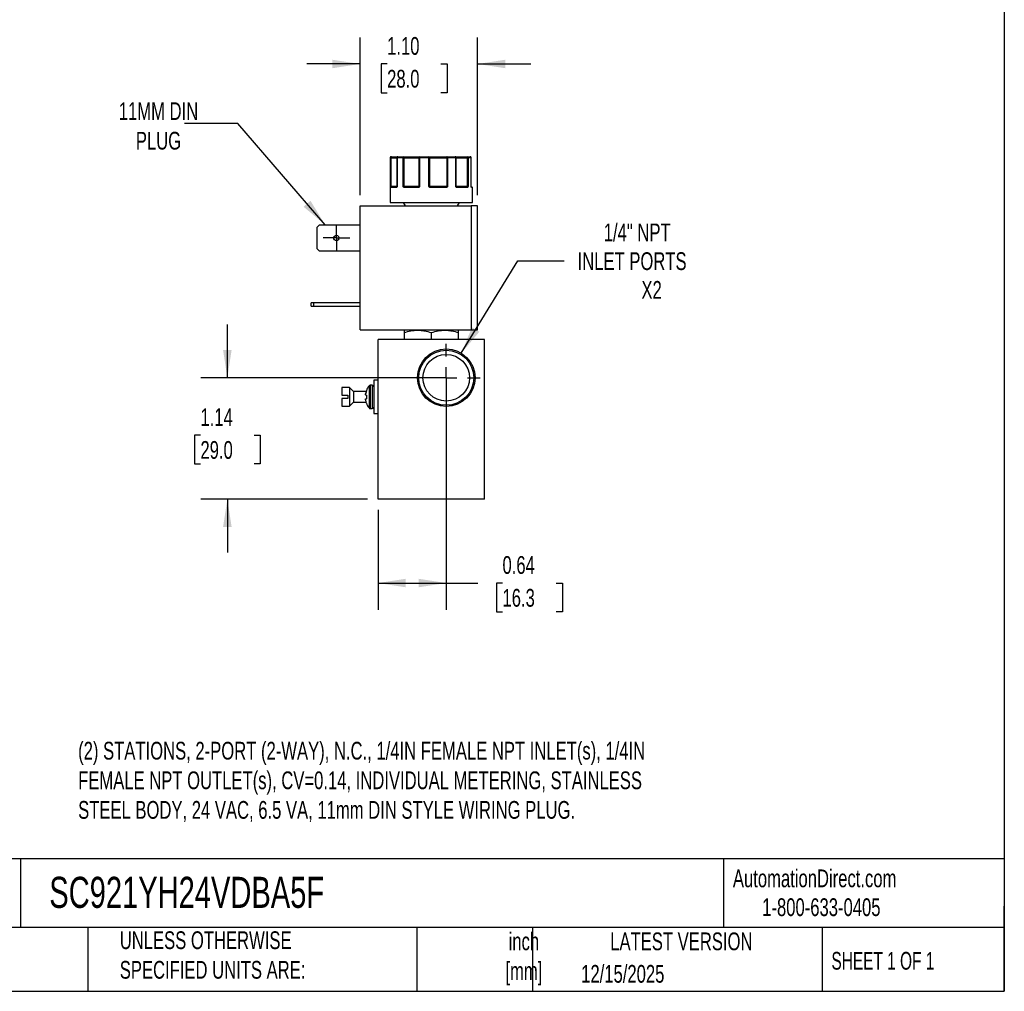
# Model space of a CAD drawing. Header units: inches. Extents: x 0.5 to 23, y 0.5 to 16.5.
# Tile 13 of 18: x 12.3 to 21.5, y 0.5 to 9.6. Entities that reach past the tile are written whole.
import ezdxf

# ---------------------------------------------------------------- set-up
doc = ezdxf.new("R2010")
doc.units = ezdxf.units.IN
doc.header["$LTSCALE"] = 2
doc.header["$MEASUREMENT"] = 0
doc.linetypes.add('SLD-Center', pattern=[0.75, 0.6, -0.05, 0.05, -0.05])
doc.linetypes.add('SLD-Solid', pattern=[0])
doc.layers.add('CENTER', color=40, linetype='SLD-Center')
doc.layers.add('DIMENSIONS', color=140, linetype='SLD-Solid', lineweight=25)
doc.layers.add('TEXT', color=140, linetype='SLD-Solid', lineweight=25)
doc.styles.add('SLDTEXTSTYLE0', font='TXT', dxfattribs={"width": 0.7})
doc.styles.add('SLDTEXTSTYLE1', font='TXT', dxfattribs={"width": 0.65})
doc.dimstyles.new('SLDDIMSTYLE2', dxfattribs={"dimtxt": 0.169922, "dimasz": 0.26, "dimexe": 0, "dimexo": 0.0625, "dimgap": 0.04248, "dimtad": 0, "dimtih": 1, "dimtoh": 1, "dimrnd": 1e-09, "dimzin": 4, "dimdsep": 46, "dimtxsty": 'SLDTEXTSTYLE0', "dimsah": 1, "dimcen": 0.09, "dimadec": 0, "dimazin": 1, "dimtfac": 1, "dimtmove": 0, "dimatfit": 0, "dimfxl": 0, "dimfrac": 2, "dimtolj": 1, "dimtzin": 12, "dimarcsym": 0})
doc.dimstyles.new('SLDDIMSTYLE3', dxfattribs={"dimtxt": 0.169922, "dimasz": 0.26, "dimexe": 0, "dimexo": 0.0625, "dimgap": 0.04248, "dimtad": 0, "dimtih": 1, "dimtoh": 1, "dimrnd": 1e-09, "dimdsep": 46, "dimtxsty": 'SLDTEXTSTYLE0', "dimsah": 1, "dimcen": 0.09, "dimadec": 0, "dimazin": 2, "dimtfac": 1, "dimtofl": 0, "dimtmove": 0, "dimatfit": 3, "dimfxl": 0, "dimfrac": 2, "dimtolj": 1, "dimtzin": 12, "dimarcsym": 0})
doc.dimstyles.new('SLDDIMSTYLE4', dxfattribs={"dimtxt": 0.169922, "dimasz": 0.26, "dimexe": 0, "dimexo": 0.0625, "dimgap": 0.04248, "dimtad": 0, "dimtih": 1, "dimtoh": 1, "dimrnd": 1e-09, "dimzin": 12, "dimdsep": 46, "dimtxsty": 'SLDTEXTSTYLE0', "dimsah": 1, "dimcen": 0.09, "dimadec": 0, "dimazin": 3, "dimtfac": 1, "dimtmove": 0, "dimatfit": 0, "dimfxl": 0, "dimfrac": 2, "dimtolj": 1, "dimtzin": 12, "dimarcsym": 0})
doc.dimstyles.new('SLDDIMSTYLE5', dxfattribs={"dimtxt": 0.169922, "dimasz": 0.26, "dimexe": 0, "dimexo": 0.0625, "dimgap": 0.04248, "dimtad": 0, "dimtih": 1, "dimtoh": 1, "dimrnd": 1e-09, "dimzin": 12, "dimdsep": 46, "dimtxsty": 'SLDTEXTSTYLE0', "dimsah": 1, "dimcen": 0, "dimadec": 0, "dimazin": 3, "dimtfac": 1, "dimtofl": 0, "dimtmove": 0, "dimatfit": 3, "dimfxl": 0, "dimfrac": 2, "dimtolj": 1, "dimtzin": 12, "dimarcsym": 0})
doc.dimstyles.new('SLDDIMSTYLE6', dxfattribs={"dimtxt": 0.18, "dimasz": 0.26, "dimexe": 0, "dimexo": 0.0625, "dimgap": 0, "dimtad": 0, "dimtih": 1, "dimtoh": 1, "dimdec": 0, "dimrnd": 1e-09, "dimzin": 0, "dimdsep": 46, "dimtxsty": 'Standard', "dimsah": 1, "dimcen": 0.09, "dimadec": 0, "dimazin": 0, "dimtfac": 0.26, "dimtdec": 0, "dimtofl": 0, "dimtmove": 0, "dimatfit": 3, "dimfxl": 0, "dimfrac": 2, "dimtolj": 1, "dimtzin": 0, "dimarcsym": 0})

# ---------------------------------------------------------------- blocks, each defined once
blk = doc.blocks.new('_D_8')
at = {"layer": 'DIMENSIONS'}
for p, q in [((16.2619, 6.1603), (16.2619, 4.0829)), ((15.6219, 5.0203), (15.6219, 4.0829)), ((15.6219, 4.3329), (16.2619, 4.3329)), ((16.2619, 4.3329), (16.5594, 4.3329)), ((16.7897, 4.3329), (16.7326, 4.3329)), ((16.7326, 4.3329), (16.7326, 4.0628)), ((17.2946, 4.3329), (17.3517, 4.3329)), ((17.3517, 4.3329), (17.3517, 4.0628)), ((16.7326, 4.0628), (16.7897, 4.0628)), ((17.3517, 4.0628), (17.2946, 4.0628))]:
    blk.add_line(p, q, dxfattribs=at)
for points in [[(15.6219, 4.3329), (15.8819, 4.2929), (15.8819, 4.3729)], [(16.2619, 4.3329), (16.0019, 4.3729), (16.0019, 4.2929)]]:
    blk.add_solid(points, dxfattribs=at)
at = {"layer": 'DIMENSIONS', "char_height": 0.16667, "attachment_point": 1, "style": 'SLDTEXTSTYLE0'}
for s, insert in [('0.64', (16.7897, 4.5858)), ('16.3', (16.7897, 4.2777))]:
    blk.add_mtext(s, dxfattribs=dict(at, insert=insert))
blk = doc.blocks.new('_D_9')
at = {"layer": 'DIMENSIONS'}
for p, q in [((14.2072, 6.2603), (14.2072, 6.7603)), ((16.1619, 6.2603), (13.9572, 6.2603)), ((13.9547, 5.721), (13.8976, 5.721)), ((13.8976, 5.721), (13.8976, 5.4509)), ((14.4596, 5.721), (14.5167, 5.721)), ((14.5167, 5.721), (14.5167, 5.4509)), ((13.8976, 5.4509), (13.9547, 5.4509)), ((14.5167, 5.4509), (14.4596, 5.4509)), ((15.5219, 5.1203), (13.9572, 5.1203)), ((14.2072, 5.1203), (14.2072, 4.6203))]:
    blk.add_line(p, q, dxfattribs=at)
for points in [[(14.2072, 6.2603), (14.2472, 6.5203), (14.1672, 6.5203)], [(14.2072, 5.1203), (14.1672, 4.8603), (14.2472, 4.8603)]]:
    blk.add_solid(points, dxfattribs=at)
at = {"layer": 'DIMENSIONS', "char_height": 0.16667, "attachment_point": 1, "style": 'SLDTEXTSTYLE0'}
for s, insert in [('1.14', (13.9547, 5.9739)), ('29.0', (13.9547, 5.6658))]:
    blk.add_mtext(s, dxfattribs=dict(at, insert=insert))
blk = doc.blocks.new('_D_10')
at = {"layer": 'DIMENSIONS'}
for p, q in [((16.4025, 6.4906), (16.9323, 7.3585)), ((16.9323, 7.3585), (17.3698, 7.3585))]:
    blk.add_line(p, q, dxfattribs=at)
blk.add_solid([(16.4025, 6.4906), (16.5721, 6.6917), (16.5038, 6.7334)], dxfattribs=at)
at = {"layer": 'DIMENSIONS', "attachment_point": 1, "style": 'SLDTEXTSTYLE0'}
for s, insert, char_height in [('1/4" NPT', (17.7404, 7.7084), 0.16667), ('INLET PORTS', (17.4948, 7.4383), 0.166667), ('X2', (18.0941, 7.1683), 0.16667)]:
    blk.add_mtext(s, dxfattribs=dict(at, insert=insert, char_height=char_height))
blk = doc.blocks.new('_D_11')
at = {"layer": 'DIMENSIONS'}
for p, q in [((15.4526, 7.9757), (15.4526, 9.456)), ((16.5566, 7.9757), (16.5566, 9.456)), ((15.4526, 9.206), (14.9526, 9.206)), ((15.707, 9.206), (15.6499, 9.206)), ((15.6499, 9.206), (15.6499, 8.9359)), ((16.2119, 9.206), (16.269, 9.206)), ((16.269, 9.206), (16.269, 8.9359)), ((16.5566, 9.206), (17.0566, 9.206)), ((15.6499, 8.9359), (15.707, 8.9359)), ((16.269, 8.9359), (16.2119, 8.9359))]:
    blk.add_line(p, q, dxfattribs=at)
for points in [[(15.4526, 9.206), (15.1926, 9.246), (15.1926, 9.166)], [(16.5566, 9.206), (16.8166, 9.166), (16.8166, 9.246)]]:
    blk.add_solid(points, dxfattribs=at)
at = {"layer": 'DIMENSIONS', "char_height": 0.16667, "attachment_point": 1, "style": 'SLDTEXTSTYLE0'}
for s, insert in [('1.10', (15.707, 9.4589)), ('28.0', (15.707, 9.1508))]:
    blk.add_mtext(s, dxfattribs=dict(at, insert=insert))
blk = doc.blocks.new('SW_CENTERMARKSYMBOL_6')
at = {"layer": 'CENTER', "color": 0}
for p, q in [((0, 0.1), (0, 0.125)), ((0, 0), (0, 0.1)), ((-0.1, 0), (-0.125, 0)), ((0, 0), (-0.1, 0)), ((0, 0), (0, -0.1)), ((0, 0), (0.1, 0)), ((0.1, 0), (0.125, 0)), ((0, -0.1), (0, -0.125))]:
    blk.add_line(p, q, dxfattribs=at)
blk = doc.blocks.new('SW_CENTERMARKSYMBOL_7')
at = {"layer": 'CENTER', "color": 0}
for p, q in [((0, 0.2), (0, 0.319)), ((0, 0), (0, 0.1)), ((-0.2, 0), (-0.319, 0)), ((0, 0), (-0.1, 0)), ((0, 0), (0, -0.1)), ((0, 0), (0.1, 0)), ((0.2, 0), (0.319, 0)), ((0, -0.2), (0, -0.319))]:
    blk.add_line(p, q, dxfattribs=at)

msp = doc.modelspace()

# ---------------------------------------------------------------- linework, layer by layer
for p, q in [((15.7369, 8.3257), (15.7369, 7.9057)), ((15.7394, 8.3257), (15.7369, 8.3257)), ((15.7394, 8.0557), (15.7394, 8.3257)), ((15.744, 8.3257), (15.7394, 8.3257)), ((15.744, 8.0557), (15.744, 8.3257)), ((15.744, 8.3257), (15.7989, 8.3257)), ((15.7989, 8.3257), (15.7989, 8.0557)), ((15.8006, 8.3257), (15.7989, 8.3257)), ((15.8006, 8.3257), (15.8006, 8.0557)), ((15.8572, 8.3257), (15.8006, 8.3257)), ((15.8572, 8.0557), (15.8572, 8.3257)), ((15.8654, 8.3257), (15.8572, 8.3257)), ((15.8654, 8.3257), (16.0057, 8.3257)), ((15.8654, 8.0557), (15.8654, 8.3257)), ((16.0121, 8.3257), (16.0057, 8.3257)), ((16.0057, 8.3257), (16.0057, 8.0557)), ((16.0121, 8.3257), (16.0121, 8.0557)), ((16.0988, 8.3257), (16.0121, 8.3257)), ((16.0988, 8.0557), (16.0988, 8.3257)), ((16.1068, 8.3257), (16.0988, 8.3257)), ((16.1068, 8.0557), (16.1068, 8.3257)), ((16.1068, 8.3257), (16.2663, 8.3257)), ((16.2663, 8.3257), (16.2663, 8.0557)), ((16.275, 8.3257), (16.2663, 8.3257)), ((16.275, 8.3257), (16.275, 8.0557)), ((16.3512, 8.3257), (16.275, 8.3257)), ((16.3512, 8.0557), (16.3512, 8.3257)), ((16.3552, 8.3257), (16.3512, 8.3257)), ((16.3552, 8.0557), (16.3552, 8.3257)), ((16.3552, 8.3257), (16.4594, 8.3257)), ((16.4594, 8.3257), (16.4594, 8.0557)), ((16.4662, 8.3257), (16.4594, 8.3257)), ((16.4662, 8.3257), (16.4662, 8.0557)), ((16.4963, 8.3257), (16.4662, 8.3257)), ((16.4963, 8.0557), (16.4963, 8.3257)), ((16.4966, 8.3257), (16.4963, 8.3257)), ((16.4966, 8.0557), (16.4966, 8.3257)), ((15.7394, 8.0557), (15.744, 8.0557)), ((15.7921, 8.0457), (15.7415, 8.0457)), ((15.7989, 8.0557), (15.744, 8.0557)), ((15.7971, 8.0511), (15.7964, 8.0507)), ((15.7989, 8.0557), (15.8006, 8.0557)), ((15.8572, 8.0557), (15.8654, 8.0557)), ((16.0057, 8.0557), (15.8654, 8.0557)), ((15.9969, 8.0457), (15.8689, 8.0457)), ((16.0057, 8.0557), (16.0121, 8.0557)), ((16.0988, 8.0557), (16.1068, 8.0557)), ((16.2663, 8.0557), (16.1068, 8.0557)), ((16.2602, 8.0457), (16.1147, 8.0457)), ((16.2663, 8.0557), (16.275, 8.0557)), ((16.3512, 8.0557), (16.3552, 8.0557)), ((16.4594, 8.0557), (16.3552, 8.0557)), ((16.4588, 8.0457), (16.3638, 8.0457)), ((16.4594, 8.0557), (16.4662, 8.0557)), ((16.4965, 8.0549), (16.4963, 8.0557)), ((16.4963, 8.0557), (16.4966, 8.0557)), ((16.5069, 8.0457), (16.4997, 8.0457)), ((16.5069, 7.9057), (16.5069, 8.0457)), ((15.4526, 6.7087), (15.4526, 7.8757)), ((15.4526, 7.8757), (16.4966, 7.8757)), ((15.7369, 7.9057), (16.5069, 7.9057)), ((15.8584, 7.9057), (15.8757, 7.8757)), ((16.368, 7.8757), (16.3854, 7.9057)), ((16.4966, 7.8757), (16.4966, 6.7087)), ((16.5566, 7.8757), (16.4966, 7.8757)), ((16.5566, 6.7087), (16.5566, 7.8757)), ((15.0506, 7.6755), (15.0718, 7.6967)), ((15.0506, 7.4699), (15.0506, 7.6755)), ((15.0718, 7.6967), (15.4526, 7.6967)), ((15.0718, 7.4487), (15.0506, 7.4699)), ((15.4526, 7.4487), (15.0718, 7.4487)), ((14.9946, 6.9337), (14.9946, 6.9647)), ((15.0158, 6.9647), (14.9946, 6.9647)), ((14.9946, 6.9337), (15.0158, 6.9337)), ((15.0158, 6.9647), (15.0158, 6.9337)), ((15.4526, 6.9647), (15.0158, 6.9647)), ((15.0158, 6.9337), (15.4526, 6.9337)), ((15.4526, 6.7087), (16.4966, 6.7087)), ((15.8699, 6.7087), (15.8659, 6.7064)), ((15.8659, 6.6836), (15.8659, 6.6203)), ((16.1219, 6.6203), (16.1219, 6.6836)), ((16.3778, 6.7064), (16.3738, 6.7087)), ((16.3778, 6.6203), (16.3778, 6.6836)), ((16.4966, 6.7087), (16.5566, 6.7087)), ((15.6219, 5.1203), (15.6219, 6.6203)), ((16.6219, 6.6203), (15.6219, 6.6203)), ((16.6219, 5.1203), (16.6219, 6.6203)), ((15.6219, 6.2363), (15.5819, 6.2363)), ((15.5819, 6.2363), (15.5819, 5.9243)), ((15.3544, 6.1678), (15.2819, 6.1678)), ((15.2819, 6.1678), (15.2819, 6.0953)), ((15.3919, 6.1303), (15.3544, 6.1678)), ((15.3544, 6.1678), (15.3544, 5.9928)), ((15.5107, 6.1303), (15.3919, 6.1303)), ((15.3919, 6.1303), (15.3919, 6.0303)), ((15.5127, 6.1399), (15.5127, 6.1375)), ((15.5373, 6.1842), (15.5373, 5.9764)), ((15.5675, 6.1898), (15.5487, 6.1898)), ((15.5487, 6.1898), (15.5487, 5.9708)), ((15.5675, 6.1898), (15.5675, 5.9708)), ((15.2819, 6.0953), (15.3369, 6.0953)), ((15.2819, 6.0653), (15.2819, 5.9928)), ((15.3369, 6.0653), (15.2819, 6.0653)), ((15.3369, 6.0953), (15.3369, 6.0653)), ((15.3544, 5.9928), (15.3919, 6.0303)), ((15.3919, 6.0303), (15.5107, 6.0303)), ((15.5127, 6.0968), (15.5127, 6.0637)), ((15.5127, 6.023), (15.5127, 6.0207)), ((15.2819, 5.9928), (15.3544, 5.9928)), ((15.5487, 5.9708), (15.5675, 5.9708)), ((15.5819, 5.9243), (15.6219, 5.9243)), ((16.6219, 5.1203), (15.6219, 5.1203))]:
    msp.add_line(p, q)
at = {"flags": 128}
for points in [[(15.744, 8.3257), (15.7441, 8.3277), (15.7444, 8.3295), (15.7449, 8.3313), (15.7455, 8.3328), (15.7463, 8.334), (15.7473, 8.3349), (15.7483, 8.3355), (15.7493, 8.3357)], [(16.0149, 8.3357), (16.0144, 8.3355), (16.0138, 8.3349), (16.0134, 8.334), (16.0129, 8.3328), (16.0126, 8.3313), (16.0123, 8.3295), (16.0121, 8.3277), (16.0121, 8.3257)], [(16.271, 8.3357), (16.2701, 8.3355), (16.2692, 8.3349), (16.2684, 8.334), (16.2677, 8.3328), (16.2671, 8.3313), (16.2667, 8.3295), (16.2664, 8.3277), (16.2663, 8.3257)], [(16.271, 8.3357), (16.2718, 8.3355), (16.2725, 8.3349), (16.2732, 8.334), (16.2738, 8.3328), (16.2743, 8.3313), (16.2747, 8.3295), (16.2749, 8.3277), (16.275, 8.3257)], [(16.3512, 8.3257), (16.3511, 8.3277), (16.3508, 8.3295), (16.3502, 8.3313), (16.3495, 8.3328), (16.3486, 8.334), (16.3475, 8.3349), (16.3464, 8.3355), (16.3453, 8.3357)], [(15.8689, 8.0457), (15.869, 8.0467), (15.8692, 8.0476), (15.8695, 8.0485), (15.8699, 8.0492), (15.8704, 8.0499), (15.871, 8.0503), (15.8716, 8.0506), (15.8722, 8.0507)], [(15.9969, 8.0457), (15.997, 8.0467), (15.9971, 8.0476), (15.9972, 8.0485), (15.9974, 8.0492), (15.9977, 8.0499), (15.9979, 8.0503), (15.9982, 8.0506), (15.9986, 8.0507)], [(16.2602, 8.0457), (16.2602, 8.0467), (16.2601, 8.0476), (16.2599, 8.0485), (16.2597, 8.0492), (16.2595, 8.0499), (16.2591, 8.0503), (16.2588, 8.0506), (16.2585, 8.0507)], [(16.3638, 8.0457), (16.3637, 8.0467), (16.3635, 8.0476), (16.3633, 8.0485), (16.3629, 8.0492), (16.3624, 8.0499), (16.3618, 8.0503), (16.3613, 8.0506), (16.3606, 8.0507)], [(16.4977, 8.05), (16.4976, 8.0503), (16.4974, 8.0506)]]:
    msp.add_lwpolyline(points, dxfattribs=at)
for centre, radius in [((15.2306, 7.5727), 0.025), ((16.2619, 6.2603), 0.2699), ((16.2619, 6.2603), 0.2582), ((16.2619, 6.2603), 0.219)]:
    msp.add_circle(centre, radius)
for centre, radius, start, end in [((15.7469, 8.3257), 0.01, 90, 180), ((15.7493, 8.3257), 0.00997, 90.1891, 180.18786), ((15.8089, 8.3257), 0.01, 90, 180), ((15.8098, 8.3265), 0.00929, 95.62075, 184.6883), ((15.8659, 8.327), 0.00889, 102.45409, 188.52671), ((15.8457, 8.3282), 0.0198, 352.88948, 22.35739), ((16.0153, 8.3261), 0.00965, 92.31297, 182.13977), ((16.141, 8.3282), 0.0423, 169.76288, 183.37998), ((16.0979, 8.3268), 0.009, 352.76857, 80.19988), ((16.3452, 8.3257), 0.01, 359.97676, 89.97674), ((16.4461, 8.3281), 0.0135, 349.84758, 34.21964), ((16.4567, 8.3262), 0.00952, 356.9882, 86.63231), ((16.4866, 8.3257), 0.01, 0, 90), ((16.4865, 8.3258), 0.00987, 359.21626, 89.19421), ((15.7446, 8.0479), 0.00451, 107.92872, 170.04749), ((15.7465, 8.0457), 0.00497, 90.35165, 180.34738), ((15.7363, 8.0556), 0.0077, 334.10893, 1.12435), ((15.7967, 8.046), 0.00468, 94.76017, 184.07609), ((15.7998, 8.05), 0.00297, 150.37435, 206.63588), ((15.7939, 8.0557), 0.005, 334.12739, 0), ((15.8693, 8.0442), 0.00879, 115.09392, 149.62823), ((15.8936, 8.0555), 0.0283, 179.57898, 186.71527), ((16.0005, 8.0557), 0.00521, 318.04613, 0.33517), ((16.0122, 8.054), 0.00808, 192.8266, 221.07682), ((16.1719, 7.9974), 0.0843, 139.43736, 142.51373), ((16.1128, 8.0556), 0.006, 179.08503, 214.7124), ((16.1818, 8.047), 0.0671, 176.79786, 181.06639), ((16.2577, 8.0555), 0.00867, 337.28817, 1.09595), ((16.2582, 8.041), 0.0134, 34.67236, 56.16715), ((16.3602, 8.0557), 0.005, 179.99607, 224.63667), ((16.3538, 8.0508), 0.0032, 318.07271, 25.41426), ((16.4541, 8.046), 0.00472, 356.44605, 85.93845), ((16.4773, 8.0555), 0.0179, 179.35408, 190.65511), ((16.4575, 8.0462), 0.00635, 22.66314, 69.92586), ((16.5016, 8.0557), 0.005, 180, 189.25209), ((16.4947, 8.0457), 0.00503, 359.84609, 54.88208), ((16.4947, 8.0492), 0.00307, 350.12107, 14.33424), ((16.5019, 8.0457), 0.005, 0, 90), ((15.6717, 6.0803), 0.1699, 142.29025, 159.45914), ((15.5487, 6.1754), 0.0144, 90, 142.29025), ((15.5675, 6.1754), 0.0144, 0, 90), ((15.6717, 6.0803), 0.1699, 200.54086, 217.70975), ((15.5487, 5.9852), 0.0144, 217.70975, 270), ((15.5675, 5.9852), 0.0144, 270, 0)]:
    msp.add_arc(centre, radius, start, end)
for points, knots in [([(15.7493, 8.3357), (15.7555, 8.3357), (15.768, 8.3357), (15.7841, 8.3357), (15.7974, 8.3357), (15.8058, 8.3357), (15.8083, 8.3357), (15.8089, 8.3357)], [0, 0, 0, 0, 0.225941, 0.451984, 0.690767, 0.929757, 1, 1, 1, 1]), ([(15.864, 8.3357), (15.8666, 8.3357), (15.8716, 8.3357), (15.8792, 8.3357), (15.8868, 8.3357), (15.8943, 8.3357), (15.9019, 8.3357), (15.9148, 8.3357), (15.9328, 8.3357), (15.9547, 8.3357), (15.9745, 8.3357), (15.9897, 8.3357), (16.0007, 8.3357), (16.0087, 8.3357), (16.0129, 8.3357), (16.0149, 8.3357)], [0, 0, 0, 0, 0.040712, 0.081199, 0.121575, 0.161957, 0.202462, 0.243205, 0.371568, 0.500042, 0.628406, 0.75688, 0.838051, 0.918781, 1, 1, 1, 1]), ([(16.0994, 8.3357), (16.1011, 8.3357), (16.1046, 8.3357), (16.1102, 8.3357), (16.1159, 8.3357), (16.122, 8.3357), (16.1283, 8.3357), (16.1395, 8.3357), (16.1565, 8.3357), (16.1799, 8.3357), (16.204, 8.3357), (16.2251, 8.3357), (16.2429, 8.3357), (16.2573, 8.3357), (16.2664, 8.3357), (16.271, 8.3357)], [0, 0, 0, 0, 0.040712, 0.081199, 0.121575, 0.161957, 0.202462, 0.243205, 0.371568, 0.500042, 0.628406, 0.75688, 0.838051, 0.918781, 1, 1, 1, 1]), ([(16.3453, 8.3357), (16.3454, 8.3357), (16.3457, 8.3357), (16.3466, 8.3357), (16.3479, 8.3357), (16.3496, 8.3357), (16.3517, 8.3357), (16.356, 8.3357), (16.364, 8.3357), (16.378, 8.3357), (16.395, 8.3357), (16.4123, 8.3357), (16.4284, 8.3357), (16.4425, 8.3357), (16.4523, 8.3357), (16.4573, 8.3357)], [0, 0, 0, 0, 0.040712, 0.081199, 0.121575, 0.161957, 0.202462, 0.243205, 0.371568, 0.500042, 0.628406, 0.75688, 0.838051, 0.918781, 1, 1, 1, 1]), ([(15.7401, 8.0487), (15.7401, 8.0491), (15.7399, 8.0502), (15.7397, 8.0518), (15.7395, 8.0537), (15.7394, 8.055), (15.7394, 8.0557)], [0, 0, 0, 0, 0.236129, 0.498993, 0.712542, 1, 1, 1, 1]), ([(15.7415, 8.0457), (15.7414, 8.0457), (15.7411, 8.0458), (15.7407, 8.0464), (15.7404, 8.0473), (15.7402, 8.0482), (15.7401, 8.0487)], [0, 0, 0, 0, 0.270747, 0.52324, 0.763872, 1, 1, 1, 1]), ([(15.7972, 8.0487), (15.7969, 8.0483), (15.7963, 8.0476), (15.7954, 8.0467), (15.7943, 8.0461), (15.7932, 8.0458), (15.7925, 8.0457), (15.7921, 8.0457)], [0, 0, 0, 0, 0.188808, 0.379511, 0.575987, 0.781785, 1, 1, 1, 1]), ([(15.7985, 8.0536), (15.7983, 8.0532), (15.7979, 8.0525), (15.7974, 8.0516), (15.7971, 8.0512)], [0, 0, 0, 0, 0.50714, 1, 1, 1, 1]), ([(15.8006, 8.0557), (15.8003, 8.055), (15.7998, 8.0537), (15.799, 8.0518), (15.7981, 8.0502), (15.7975, 8.0492), (15.7972, 8.0487)], [0, 0, 0, 0, 0.291242, 0.500217, 0.762096, 1, 1, 1, 1]), ([(15.8617, 8.0487), (15.8613, 8.0491), (15.8604, 8.0502), (15.8593, 8.0518), (15.8582, 8.0537), (15.8575, 8.055), (15.8572, 8.0557)], [0, 0, 0, 0, 0.236129, 0.498993, 0.712542, 1, 1, 1, 1]), ([(15.8689, 8.0457), (15.8682, 8.0457), (15.8669, 8.0458), (15.8649, 8.0464), (15.8632, 8.0473), (15.8622, 8.0482), (15.8617, 8.0487)], [0, 0, 0, 0, 0.270747, 0.52324, 0.763872, 1, 1, 1, 1]), ([(16.0061, 8.0487), (16.0056, 8.0483), (16.0046, 8.0476), (16.0029, 8.0467), (16.001, 8.0461), (15.999, 8.0458), (15.9977, 8.0457), (15.9969, 8.0457)], [0, 0, 0, 0, 0.188808, 0.379511, 0.575987, 0.781785, 1, 1, 1, 1]), ([(16.0121, 8.0557), (16.0116, 8.055), (16.0107, 8.0537), (16.0093, 8.0518), (16.0078, 8.0502), (16.0067, 8.0492), (16.0061, 8.0487)], [0, 0, 0, 0, 0.291242, 0.500217, 0.762096, 1, 1, 1, 1]), ([(16.105, 8.0487), (16.1044, 8.0491), (16.1032, 8.0502), (16.1017, 8.0518), (16.1002, 8.0537), (16.0993, 8.055), (16.0988, 8.0557)], [0, 0, 0, 0, 0.236129, 0.498993, 0.712542, 1, 1, 1, 1]), ([(16.1147, 8.0457), (16.1137, 8.0457), (16.1119, 8.0458), (16.1094, 8.0464), (16.107, 8.0473), (16.1057, 8.0482), (16.105, 8.0487)], [0, 0, 0, 0, 0.270747, 0.52324, 0.763872, 1, 1, 1, 1]), ([(16.2692, 8.0487), (16.2687, 8.0483), (16.2678, 8.0476), (16.2661, 8.0467), (16.2643, 8.0461), (16.2623, 8.0458), (16.2609, 8.0457), (16.2602, 8.0457)], [0, 0, 0, 0, 0.188808, 0.379511, 0.575987, 0.781785, 1, 1, 1, 1]), ([(16.275, 8.0557), (16.2745, 8.055), (16.2736, 8.0537), (16.2723, 8.0518), (16.2709, 8.0502), (16.2698, 8.0492), (16.2692, 8.0487)], [0, 0, 0, 0, 0.291242, 0.500217, 0.762096, 1, 1, 1, 1]), ([(16.3562, 8.0487), (16.3557, 8.0491), (16.3548, 8.0502), (16.3536, 8.0518), (16.3524, 8.0537), (16.3516, 8.055), (16.3512, 8.0557)], [0, 0, 0, 0, 0.2361294, 0.4989929, 0.7125421, 1, 1, 1, 1]), ([(16.3638, 8.0457), (16.3631, 8.0457), (16.3617, 8.0458), (16.3596, 8.0464), (16.3578, 8.0473), (16.3567, 8.0482), (16.3562, 8.0487)], [0, 0, 0, 0, 0.270747, 0.52324, 0.763872, 1, 1, 1, 1]), ([(16.4634, 8.0487), (16.4631, 8.0483), (16.4626, 8.0476), (16.4618, 8.0467), (16.4609, 8.0461), (16.4599, 8.0458), (16.4592, 8.0457), (16.4588, 8.0457)], [0, 0, 0, 0, 0.188808, 0.379511, 0.575987, 0.781785, 1, 1, 1, 1]), ([(16.4662, 8.0557), (16.466, 8.055), (16.4656, 8.0537), (16.4649, 8.0518), (16.4642, 8.0502), (16.4636, 8.0492), (16.4634, 8.0487)], [0, 0, 0, 0, 0.291242, 0.500217, 0.762096, 1, 1, 1, 1]), ([(16.4977, 8.0487), (16.4976, 8.0491), (16.4973, 8.0502), (16.497, 8.0518), (16.4967, 8.0537), (16.4964, 8.055), (16.4963, 8.0557)], [0, 0, 0, 0, 0.236129, 0.498993, 0.712542, 1, 1, 1, 1]), ([(16.5011, 8.0507), (16.5013, 8.0507), (16.5018, 8.0507), (16.4989, 8.0507), (16.4973, 8.0507)], [0, 0, 0, 0, 0.452021, 1, 1, 1, 1]), ([(16.4978, 8.0495), (16.4978, 8.0495), (16.4979, 8.0494), (16.4978, 8.0497), (16.4977, 8.05)], [0, 0, 0, 0, 0.050731, 1, 1, 1, 1]), ([(16.4997, 8.0457), (16.4995, 8.0457), (16.4992, 8.0458), (16.4986, 8.0464), (16.4981, 8.0473), (16.4979, 8.0482), (16.4977, 8.0487)], [0, 0, 0, 0, 0.270747, 0.52324, 0.763872, 1, 1, 1, 1]), ([(15.8659, 6.6836), (15.8868, 6.6905), (15.9079, 6.6963), (15.9504, 6.7042), (15.9719, 6.7064), (16.0045, 6.7064), (16.0155, 6.7059), (16.0371, 6.7038), (16.0478, 6.7023), (16.0798, 6.6963), (16.1009, 6.6905), (16.1219, 6.6836)], [0, 0, 0, 0, 0.25, 0.25, 0.5, 0.5, 0.625, 0.625, 0.75, 0.75, 1, 1, 1, 1]), ([(16.1219, 6.6836), (16.1427, 6.6905), (16.1638, 6.6963), (16.2063, 6.7042), (16.2278, 6.7064), (16.2604, 6.7064), (16.2714, 6.7059), (16.293, 6.7038), (16.3037, 6.7023), (16.3357, 6.6963), (16.3568, 6.6905), (16.3778, 6.6836)], [0, 0, 0, 0, 0.25, 0.25, 0.5, 0.5, 0.625, 0.625, 0.75, 0.75, 1, 1, 1, 1]), ([(15.5047, 6.1011), (15.5046, 6.1012), (15.5046, 6.1014), (15.5046, 6.1017), (15.5046, 6.102), (15.5046, 6.1023), (15.5046, 6.1026), (15.5046, 6.1027), (15.5046, 6.1028), (15.5047, 6.103)], [0, 0, 0, 0, 0.00002970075, 0.00002970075, 0.00002970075, 0.00005940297, 0.00005940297, 0.00005940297, 0.00006914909, 0.00006914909, 0.00006914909, 0.00006914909]), ([(15.5047, 6.0576), (15.5046, 6.058), (15.5046, 6.0583), (15.5046, 6.0586), (15.5046, 6.0589), (15.5046, 6.0591), (15.5046, 6.0593), (15.5046, 6.0594), (15.5046, 6.0594), (15.5047, 6.0595)], [0, 0, 0, 0, 0.00002970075, 0.00002970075, 0.00002970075, 0.00005940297, 0.00005940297, 0.00005940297, 0.00006914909, 0.00006914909, 0.00006914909, 0.00006914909])]:
    msp.add_open_spline(points, degree=3, knots=knots)
for points in [[(15.8089, 8.3357), (15.8247, 8.3357), (15.8432, 8.3357), (15.864, 8.3357)], [(16.0149, 8.3357), (16.0424, 8.3357), (16.0708, 8.3357), (16.0994, 8.3357)], [(16.271, 8.3357), (16.2973, 8.3357), (16.3222, 8.3357), (16.3453, 8.3357)], [(16.4573, 8.3357), (16.4701, 8.3357), (16.4799, 8.3357), (16.4866, 8.3357)], [(15.7394, 8.0557), (15.7398, 8.0544), (15.7418, 8.0531), (15.7432, 8.0522)], [(15.7432, 8.0522), (15.7441, 8.0511), (15.7452, 8.0507), (15.7465, 8.0507)], [(15.7465, 8.0507), (15.7541, 8.0507), (15.771, 8.0507), (15.7964, 8.0507)], [(15.8006, 8.0557), (15.7994, 8.0549), (15.7988, 8.0542), (15.7984, 8.0535)], [(15.8572, 8.0557), (15.8599, 8.0544), (15.8632, 8.0531), (15.8656, 8.0522)], [(15.8656, 8.0522), (15.8674, 8.0511), (15.8698, 8.0507), (15.8722, 8.0507)], [(15.8722, 8.0507), (15.9092, 8.0507), (15.9521, 8.0507), (15.9986, 8.0507)], [(15.9986, 8.0507), (16.0007, 8.0507), (16.0028, 8.0511), (16.0043, 8.0522)], [(16.0043, 8.0522), (16.006, 8.0531), (16.0085, 8.0544), (16.0121, 8.0557)], [(16.0988, 8.0557), (16.1025, 8.0544), (16.1057, 8.0531), (16.1078, 8.0522)], [(16.1078, 8.0522), (16.1097, 8.0511), (16.1122, 8.0507), (16.1148, 8.0507)], [(16.1148, 8.0507), (16.1638, 8.0507), (16.2126, 8.0507), (16.2585, 8.0507)], [(16.2585, 8.0507), (16.2611, 8.0507), (16.2637, 8.0511), (16.2657, 8.0522)], [(16.2657, 8.0522), (16.2681, 8.0531), (16.2715, 8.0544), (16.275, 8.0557)], [(16.3512, 8.0557), (16.3542, 8.0544), (16.3557, 8.0531), (16.3567, 8.0522)], [(16.3567, 8.0522), (16.3578, 8.0511), (16.3592, 8.0507), (16.3606, 8.0507)], [(16.3606, 8.0507), (16.3988, 8.0507), (16.4307, 8.0507), (16.4544, 8.0507)], [(16.4544, 8.0507), (16.4564, 8.0507), (16.4583, 8.0511), (16.4597, 8.0522)], [(16.4597, 8.0522), (16.4617, 8.0531), (16.4645, 8.0544), (16.4662, 8.0557)], [(15.8659, 6.7064), (15.8659, 6.7064), (15.8659, 6.6975), (15.8659, 6.6836)], [(16.3778, 6.6836), (16.3778, 6.6975), (16.3778, 6.7064), (16.3778, 6.7064)], [(15.5047, 6.103), (15.5048, 6.1043), (15.505, 6.1069), (15.5054, 6.1095), (15.5055, 6.1108)], [(15.5055, 6.0977), (15.5054, 6.0983), (15.505, 6.0994), (15.5048, 6.1005), (15.5047, 6.1011)], [(15.5055, 6.1108), (15.5056, 6.1112), (15.5057, 6.1117), (15.5058, 6.1122)], [(15.5127, 6.1375), (15.5097, 6.1293), (15.5074, 6.1208), (15.5058, 6.1122)], [(15.5058, 6.1122), (15.5074, 6.1208), (15.5097, 6.1293), (15.5127, 6.1375)], [(15.5047, 6.0595), (15.5048, 6.06), (15.505, 6.0612), (15.5054, 6.0623), (15.5055, 6.0628)], [(15.5055, 6.0497), (15.5054, 6.051), (15.505, 6.0537), (15.5048, 6.0563), (15.5047, 6.0576)], [(15.5058, 6.0974), (15.5057, 6.0974), (15.5056, 6.0975), (15.5055, 6.0977)], [(15.5055, 6.0628), (15.5056, 6.063), (15.5057, 6.0631), (15.5058, 6.0631)], [(15.5058, 6.0484), (15.5057, 6.0489), (15.5056, 6.0493), (15.5055, 6.0497)], [(15.5127, 6.0968), (15.5097, 6.0971), (15.5074, 6.0973), (15.5058, 6.0974)], [(15.5058, 6.0631), (15.5074, 6.0633), (15.5097, 6.0635), (15.5127, 6.0637)], [(15.5127, 6.023), (15.5097, 6.0313), (15.5074, 6.0398), (15.5058, 6.0484)]]:
    msp.add_open_spline(points, degree=3)
at = {"layer": 'TEXT'}
for p, q in [((21.5, 16.5), (21.5, 0.5)), ((21.5, 1.7422), (0.5, 1.7422)), ((12.2645, 1.7422), (12.2645, 1.1)), ((18.8642, 1.7422), (18.8642, 1.1)), ((21.5, 0.5), (21.5, 1.3)), ((21.5, 1.1), (0.5, 1.1)), ((12.8961, 1.1), (12.8961, 0.5)), ((15.9862, 1.1), (15.9862, 0.5)), ((17.0718, 1.1), (17.0718, 0.5)), ((19.7912, 1.1), (19.7912, 0.5)), ((0.5, 0.5), (21.5, 0.5))]:
    msp.add_line(p, q, dxfattribs=at)

# ---------------------------------------------------------------- block references
at = {"layer": 'CENTER'}
for name, p in [('SW_CENTERMARKSYMBOL_6', (15.2306, 7.5727)), ('SW_CENTERMARKSYMBOL_7', (16.2619, 6.2603))]:
    msp.add_blockref(name, p, dxfattribs=at)

# ---------------------------------------------------------------- texts
at = {"layer": 'TEXT'}
for s, insert, char_height, attachment_point, style in [('11MM DIN^JPLUG', (13.5609, 8.8468), 0.166667, 2, 'SLDTEXTSTYLE0'), ('(2) STATIONS, 2-PORT (2-WAY), N.C., 1/4IN FEMALE NPT INLET(s), 1/4IN ^JFEMALE NPT OUTLET(s), CV=0.14, INDIVIDUAL METERING, STAINLESS ^JSTEEL BODY, 24 VAC, 6.5 VA, 11mm DIN STYLE WIRING PLUG.', (12.8067, 2.8422), 0.1666667, 1, 'SLDTEXTSTYLE0'), ('SC921YH24VDBA5F', (12.536, 1.5749), 0.291667, 1, 'SLDTEXTSTYLE0'), ('AutomationDirect.com', (18.9524, 1.6438), 0.166667, 1, 'SLDTEXTSTYLE0'), ('1-800-633-0405', (19.2277, 1.373), 0.166667, 1, 'SLDTEXTSTYLE0'), ('UNLESS OTHERWISE ^JSPECIFIED UNITS ARE:', (13.1975, 1.063), 0.166667, 1, 'SLDTEXTSTYLE0'), ('inch^J[mm]', (16.9905, 1.0521), 0.16667, 2, 'SLDTEXTSTYLE0'), ('LATEST VERSION', (18.4687, 1.0523), 0.166667, 2, 'SLDTEXTSTYLE0'), ('SHEET 1 OF 1', (19.8773, 0.8702), 0.166667, 1, 'SLDTEXTSTYLE1'), ('12/15/2025', (17.5286, 0.7473), 0.16667, 1, 'SLDTEXTSTYLE0')]:
    msp.add_mtext(s, dxfattribs=dict(at, insert=insert, char_height=char_height, attachment_point=attachment_point, style=style))

# ---------------------------------------------------------------- dimensions: what is measured, and where the dimension line sits
at = {"layer": 'DIMENSIONS'}
for base, p1, p2, dimstyle, picture, middle in [((15.4526, 9.206), (16.5566, 7.8757), (15.4526, 7.8757), 'SLDDIMSTYLE2', '_D_11', (15.9595, 9.206)), ((16.2619, 4.3329), (15.6219, 5.1203), (16.2619, 6.2603), 'SLDDIMSTYLE3', '_D_8', (17.0421, 4.3329))]:
    dim = msp.add_linear_dim(base=base, p1=p1, p2=p2, dimstyle=dimstyle, dxfattribs=at)
    dim.commit()
    dim.dimension.update_dxf_attribs({"geometry": picture, "text_midpoint": middle, "dimtype": 160})
dim = msp.add_diameter_dim_2p(p1=(16.1212, 6.0299), p2=(16.4025, 6.4906), text='1/4" NPT\\PINLET PORTS\\PX2', dimstyle='SLDDIMSTYLE5', override={"dimpost": '<>'}, dxfattribs=at)
dim.commit()
dim.dimension.update_dxf_attribs({"geometry": '_D_10', "text_midpoint": (18.2408, 7.3585), "dimtype": 163})
dim = msp.add_linear_dim(base=(14.2072, 6.2603), p1=(15.6219, 5.1203), p2=(16.2619, 6.2603), angle=90, dimstyle='SLDDIMSTYLE4', dxfattribs=at)
dim.commit()
dim.dimension.update_dxf_attribs({"geometry": '_D_9', "text_midpoint": (14.2072, 5.721), "dimtype": 160})

# ---------------------------------------------------------------- leaders
at = {"layer": 'TEXT'}
msp.add_leader([(15.1248, 7.6967), (14.3057, 8.6469), (13.8057, 8.6469)], dimstyle='SLDDIMSTYLE6', dxfattribs=at)

doc.saveas('drawing.dxf')
